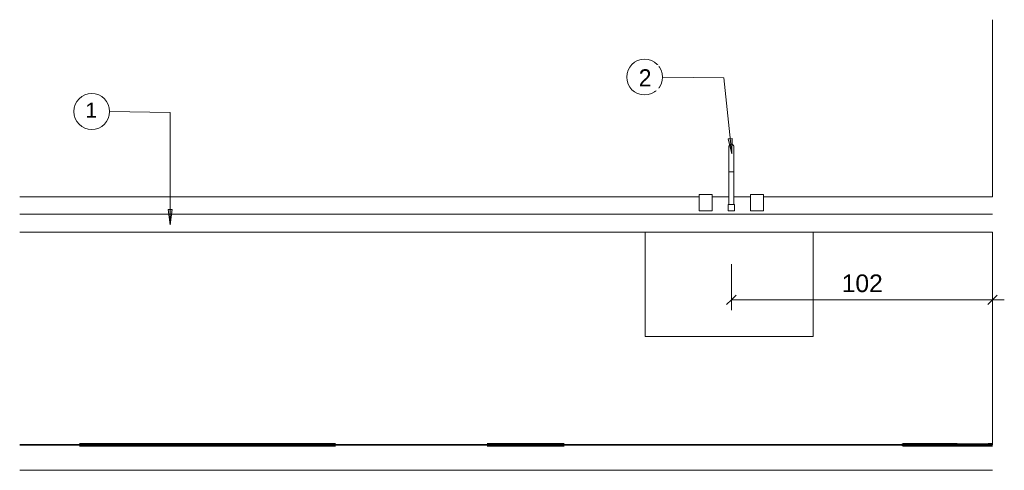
# Model space of a CAD drawing. Header units: metres. Extents: x -23.4 to 55.3, y -20.8 to 5.
# Tile 10 of 26: x 8.1 to 11.9, y -0.1 to 1.7. Entities that reach past the tile are written whole.
import ezdxf

# ---------------------------------------------------------------- set-up
doc = ezdxf.new("R2010")
doc.units = ezdxf.units.M
doc.linetypes.add('IMPORT-HIDDEN _4_', pattern=[0.005, 0.003333, -0.001667])
doc.linetypes.add('IMPORT-HIDDEN2 _4_', pattern=[0.0025, 0.001667, -0.000833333])
doc.layers.get('DEFPOINTS').update_dxf_attribs({"lineweight": 18})
for name, color, linetype, lineweight in [('6-MAGENTA', 7, 'Continuous', 18), ('A-ANNO-DIMS', 211, 'Continuous', 9), ('A-ANNO-DIMS-20', 211, 'Continuous', 9), ('A-ANNO-KEYN', 231, 'Continuous', 9), ('A-FLOR', 192, 'Continuous', 18), ('A-GENM', 13, 'Continuous', 18), ('A-WALL', 113, 'Continuous', 18), ('ARQ-ALV-MEDIA', 7, 'Continuous', 18), ('ARQ-EST-PILAR', 250, 'Continuous', 35), ('ARQ-LAY-EQUIP', 7, 'Continuous', 18), ('ARQ-LAY-MOBI', 7, 'Continuous', 18), ('ARQ-PISO-DESN', 7, 'Continuous', 18), ('ARQ-PROJECAO', 7, 'IMPORT-HIDDEN _4_', 18), ('base', 7, 'Continuous', 18), ('corpo', 50, 'Continuous', 25), ('COTAS', 7, 'Continuous', 18), ('cubas', 7, 'Continuous', 18), ('ESQUADRIAS', 250, 'Continuous', 35), ('G-ANNO-TEXT', 231, 'Continuous', 9), ('MOBILIARIO', 50, 'Continuous', 25), ('P-SANR-FIXT', 6, 'Continuous', 18), ('PAREDES', 10, 'Continuous', 70), ('Projeto da acquasoft Caldas NovasMOD_dwg', 8, 'Continuous', 18), ('sobre-tampo', 50, 'Continuous', 25)]:
    doc.layers.add(name, color=color, linetype=linetype, lineweight=lineweight)
doc.styles.add('Arial_2', font='arial.ttf', dxfattribs={"height": 0.068847})
doc.styles.add('Arial_3', font='arial.ttf', dxfattribs={"height": 0.059012})
doc.styles.add('Century Gothic_1', font='GOTHIC.TTF', dxfattribs={"height": 0.067065})
doc.dimstyles.new('COTA_BANHOS_1__20_5', dxfattribs={"dimscale": 0.3048, "dimtxt": 0.07, "dimasz": 0.121391, "dimexe": 0.131234, "dimexo": 0.0625, "dimgap": 0.032808, "dimtad": 1, "dimdec": 0, "dimlfac": 100, "dimzin": 0, "dimdsep": 46, "dimtxsty": 'Arial_2', "dimblk1": 'OBLIQUE', "dimblk2": 'OBLIQUE', "dimsah": 1, "dimcen": 0.09, "dimdle": 0.150919, "dimazin": 0, "dimtfac": 1, "dimtdec": 4, "dimtix": 1, "dimtmove": 0, "dimatfit": 3, "dimfxl": 0.459318, "dimfxlon": 1, "dimtvp": 1, "dimtfill": 1, "dimtolj": 1, "dimtzin": 0, "dimarcsym": 2})

# ---------------------------------------------------------------- blocks, each defined once
blk = doc.blocks.new('Projeto da acquasoft Caldas NovasMOD_dwg_CAD-ABI-1411846-Vista bancada sobremesa')
at = {"layer": 'MOBILIARIO'}
for p, q in [((1.046, 0), (1.0487, 0)), ((1.0487, 0), (1.0465, 0)), ((1.0786, 0), (1.0465, 0)), ((1.0641, 0), (1.0786, 0))]:
    blk.add_line(p, q, dxfattribs=at)
at = {"layer": 'MOBILIARIO', "flags": 128}
blk.add_lwpolyline([(1.0457, 0), (1.0641, 0), (1.0457, 0)], dxfattribs=at)
blk = doc.blocks.new('Projeto da acquasoft Caldas NovasMOD_dwg_CAD-ABI-1411847-Vista bancada sobremesa')
at = {"layer": 'MOBILIARIO'}
for p, q in [((1.046, 0), (1.0487, 0)), ((1.0487, 0), (1.0465, 0)), ((1.0786, 0), (1.0465, 0)), ((1.0641, 0), (1.0786, 0))]:
    blk.add_line(p, q, dxfattribs=at)
at = {"layer": 'MOBILIARIO', "flags": 128}
blk.add_lwpolyline([(1.0457, 0), (1.0641, 0), (1.0457, 0)], dxfattribs=at)
blk = doc.blocks.new('Projeto da acquasoft Caldas NovasMOD_dwg__Dot-1411849-Vista bancada sobremesa')
at = {"layer": 'COTAS'}
blk.add_line((4.2748, 0), (4.2748, 0), dxfattribs=at)
blk.add_line((4.2748, 0), (4.2748, 0), dxfattribs=at)
blk = doc.blocks.new('Projeto da acquasoft Caldas NovasMOD_dwg_buffet-1411851-Vista bancada sobremesa')
at = {"layer": 'base'}
for p, q in [((4.2125, 0), (3.4064, 0)), ((3.4064, 0), (4.8455, 0)), ((4.8455, 0), (4.2125, 0))]:
    blk.add_line(p, q, dxfattribs=at)
at = {"layer": 'corpo'}
for p, q in [((4.22, 0), (3.3715, 0)), ((3.3715, 0), (4.8455, 0)), ((4.8455, 0), (4.22, 0))]:
    blk.add_line(p, q, dxfattribs=at)
at = {"layer": 'COTAS'}
for p, q in [((4.233, 0), (3.3137, 0)), ((3.3137, 0), (4.8455, 0)), ((4.8455, 0), (4.233, 0))]:
    blk.add_line(p, q, dxfattribs=at)
at = {"layer": 'cubas'}
for p in [(4.7669, 0), (4.8305, 0)]:
    blk.add_line(p, (4.8455, 0), dxfattribs=at)
at = {"layer": 'cubas', "flags": 128}
for points in [[(4.1411, 0), (4.3284, 0), (4.1022, 0), (3.9148, 0)], [(4.3497, 0), (4.537, 0), (4.3108, 0), (4.1234, 0)], [(4.5583, 0), (4.7456, 0), (4.5194, 0), (4.332, 0)], [(4.6219, 0), (4.8093, 0), (4.583, 0), (4.3956, 0)]]:
    blk.add_lwpolyline(points, close=True, dxfattribs=at)
for points in [[(4.8455, 0), (4.728, 0), (4.5406, 0), (4.7669, 0)], [(4.8455, 0), (4.7916, 0), (4.6042, 0), (4.8305, 0)], [(4.8455, 0), (4.7492, 0), (4.8455, 0)], [(4.8455, 0), (4.8128, 0), (4.8455, 0)]]:
    blk.add_lwpolyline(points, dxfattribs=at)
at = {"layer": 'sobre-tampo', "flags": 128}
blk.add_lwpolyline([(4.8455, 0), (4.0562, 0), (4.2683, 0), (4.8455, 0)], dxfattribs=at)
blk = doc.blocks.new('Projeto da acquasoft Caldas NovasMOD_dwg_buffet-V2-Vista bancada sobremesa')
at = {"layer": 'base'}
for p, q in [((1.0457, 0), (2.9748, 0)), ((3.7809, 0), (1.0457, 0)), ((2.9748, 0), (3.7809, 0))]:
    blk.add_line(p, q, dxfattribs=at)
at = {"layer": 'corpo'}
for p, q in [((1.0457, 0), (2.9673, 0)), ((3.8158, 0), (1.0457, 0)), ((2.9673, 0), (3.8158, 0))]:
    blk.add_line(p, q, dxfattribs=at)
at = {"layer": 'COTAS'}
for p, q in [((1.0457, 0), (2.9543, 0)), ((3.8735, 0), (1.0457, 0)), ((1.6009, 0), (1.5718, 0)), ((1.5718, 0), (1.6009, 0)), ((1.7505, 0), (1.7214, 0)), ((1.7214, 0), (1.7505, 0)), ((2.0526, 0), (2.0235, 0)), ((2.0235, 0), (2.0526, 0)), ((2.2022, 0), (2.1731, 0)), ((2.1731, 0), (2.2022, 0)), ((2.9543, 0), (3.8735, 0))]:
    blk.add_line(p, q, dxfattribs=at)
at = {"layer": 'cubas'}
for q in [(1.2077, 0), (1.1441, 0)]:
    blk.add_line((1.0457, 0), q, dxfattribs=at)
at = {"layer": 'cubas', "flags": 128}
for points in [[(1.2077, 0), (1.3951, 0), (1.1688, 0), (1.0457, 0)], [(1.0457, 0), (1.1229, 0), (1.0457, 0)], [(1.1441, 0), (1.3315, 0), (1.1052, 0), (1.0457, 0)]]:
    blk.add_lwpolyline(points, dxfattribs=at)
for points in [[(1.3527, 0), (1.5401, 0), (1.3138, 0), (1.1264, 0)], [(1.4163, 0), (1.6037, 0), (1.3774, 0), (1.1901, 0)], [(1.5613, 0), (1.7487, 0), (1.5224, 0), (1.335, 0)], [(1.6249, 0), (1.8123, 0), (1.586, 0), (1.3987, 0)], [(1.7699, 0), (1.9573, 0), (1.731, 0), (1.5436, 0)], [(1.8335, 0), (2.0209, 0), (1.7946, 0), (1.6073, 0)], [(1.9785, 0), (2.1659, 0), (1.9396, 0), (1.7522, 0)], [(2.0421, 0), (2.2295, 0), (2.0032, 0), (1.8159, 0)], [(2.1871, 0), (2.3745, 0), (2.1482, 0), (1.9608, 0)], [(2.2507, 0), (2.4381, 0), (2.2118, 0), (2.0244, 0)], [(2.3957, 0), (2.5831, 0), (2.3568, 0), (2.1694, 0)], [(2.4593, 0), (2.6467, 0), (2.4204, 0), (2.233, 0)], [(2.6043, 0), (2.7917, 0), (2.5654, 0), (2.378, 0)], [(2.6679, 0), (2.8553, 0), (2.629, 0), (2.4416, 0)], [(2.8765, 0), (3.0639, 0), (2.8376, 0), (2.6502, 0)], [(3.0851, 0), (3.2725, 0), (3.0462, 0), (2.8588, 0)]]:
    blk.add_lwpolyline(points, close=True, dxfattribs=at)
at = {"layer": 'sobre-tampo'}
blk.add_line((1.5966, 0), (1.0457, 0), dxfattribs=at)
at = {"layer": 'sobre-tampo', "flags": 128}
blk.add_lwpolyline([(1.0457, 0), (1.8088, 0), (1.5966, 0)], dxfattribs=at)
at = {"layer": 'sobre-tampo', "linetype": 'IMPORT-HIDDEN2 _4_', "flags": 128}
blk.add_lwpolyline([(1.4729, 0), (1.685, 0), (2.3002, 0), (2.0881, 0)], close=True, dxfattribs=at)
at = {"layer": 'sobre-tampo', "flags": 128}
blk.add_lwpolyline([(1.9643, 0), (2.9189, 0), (3.1311, 0), (2.1765, 0)], close=True, dxfattribs=at)
blk = doc.blocks.new('Projeto da acquasoft Caldas NovasMOD_dwg__Dot-V3-Vista bancada sobremesa')
at = {"layer": 'COTAS'}
for p, q in [((4.6281, 0), (4.5998, 0)), ((4.6423, 0), (4.6706, 0)), ((4.6706, 0), (4.6423, 0))]:
    blk.add_line(p, q, dxfattribs=at)
blk = doc.blocks.new('Projeto da acquasoft Caldas NovasMOD_dwg_P12250-1411852-Vista bancada sobremesa')
at = {"layer": 'ARQ-LAY-MOBI'}
for p, q in [((2.6929, 0), (2.4744, 0)), ((2.4744, 0), (2.4837, 0)), ((2.4837, 0), (2.6857, 0)), ((2.7505, 0), (2.5429, 0)), ((2.7111, 0), (2.5537, 0)), ((2.5537, 0), (2.5604, 0)), ((2.5604, 0), (2.7059, 0)), ((2.8023, 0), (2.5651, 0)), ((2.8421, 0), (2.5993, 0)), ((2.88, 0), (2.6354, 0)), ((2.9161, 0), (2.6733, 0)), ((2.6857, 0), (2.8408, 0)), ((2.8115, 0), (2.6929, 0)), ((2.7059, 0), (2.8175, 0)), ((2.7965, 0), (2.7111, 0)), ((2.95, 0), (2.7134, 0)), ((2.9677, 0), (2.7696, 0)), ((2.7827, 0), (2.7921, 0)), ((2.8247, 0), (2.7827, 0)), ((2.7844, 0), (2.8434, 0)), ((2.7921, 0), (2.9221, 0)), ((2.9443, 0), (2.7965, 0)), ((3.0169, 0), (2.8115, 0)), ((2.8175, 0), (2.9526, 0)), ((2.8497, 0), (2.8247, 0)), ((2.8258, 0), (2.8554, 0)), ((2.8408, 0), (3.0284, 0)), ((2.8434, 0), (3.0144, 0)), ((3.0371, 0), (2.8497, 0)), ((2.8554, 0), (3.0473, 0)), ((2.908, 0), (2.9221, 0)), ((2.9221, 0), (2.9894, 0)), ((2.9526, 0), (2.9443, 0)), ((2.9753, 0), (2.9894, 0)), ((2.9894, 0), (3.0563, 0)), ((3.0144, 0), (3.1113, 0)), ((3.0284, 0), (3.0169, 0)), ((3.1574, 0), (3.0371, 0)), ((3.0473, 0), (3.1722, 0)), ((3.0563, 0), (3.0856, 0)), ((3.0856, 0), (3.1486, 0)), ((3.1113, 0), (3.0882, 0)), ((3.1486, 0), (3.1574, 0)), ((3.1722, 0), (3.1502, 0))]:
    blk.add_line(p, q, dxfattribs=at)
blk = doc.blocks.new('Projeto da acquasoft Caldas NovasMOD_dwg_Cadeira-13-1411853-Vista bancada sobremesa')
blk.add_blockref('Projeto da acquasoft Caldas NovasMOD_dwg_P12250-1411852-Vista bancada sobremesa', (0, 0))
blk = doc.blocks.new('Projeto da acquasoft Caldas NovasMOD_dwg-1411832-Vista bancada sobremesa')
at = {"layer": '6-MAGENTA'}
blk.add_line((1.0457, 0), (4.8455, 0), dxfattribs=at)
at = {"layer": 'ARQ-ALV-MEDIA'}
for p, q in [((4.8287, 0), (1.0457, 0)), ((4.8287, 0), (1.0457, 0)), ((1.0457, 0), (1.2787, 0)), ((1.0457, 0), (1.2787, 0)), ((1.2787, 0), (1.0457, 0)), ((2.9792, 0), (1.0457, 0)), ((1.0457, 0), (2.8713, 0)), ((2.4631, 0), (1.7772, 0)), ((2.4631, 0), (1.7772, 0)), ((1.7983, 0), (2.6201, 0)), ((1.7983, 0), (2.6201, 0)), ((2.7291, 0), (2.7955, 0)), ((3.6173, 0), (2.7955, 0))]:
    blk.add_line(p, q, dxfattribs=at)
at = {"layer": 'ARQ-ALV-MEDIA', "flags": 128}
for points in [[(2.2054, 0), (2.006, 0), (2.2016, 0), (1.7772, 0)], [(2.1307, 0), (1.8648, 0), (1.7983, 0), (1.8648, 0), (2.1474, 0), (1.7949, 0)], [(3.6173, 0), (3.5508, 0), (3.4843, 0), (2.6626, 0), (3.4843, 0)]]:
    blk.add_lwpolyline(points, dxfattribs=at)
for points in [[(2.753, 0), (2.6201, 0), (2.753, 0), (1.9313, 0)], [(2.4631, 0), (2.7291, 0), (2.4631, 0), (2.5378, 0), (2.7373, 0), (2.5378, 0)]]:
    blk.add_lwpolyline(points, close=True, dxfattribs=at)
at = {"layer": 'ARQ-EST-PILAR'}
blk.add_line((1.6787, 0), (1.2787, 0), dxfattribs=at)
blk.add_line((1.6787, 0), (1.2787, 0), dxfattribs=at)
blk.add_line((1.6787, 0), (1.2787, 0), dxfattribs=at)
blk.add_line((1.6787, 0), (1.2787, 0), dxfattribs=at)
blk.add_line((1.6787, 0), (1.2787, 0), dxfattribs=at)
blk.add_line((1.6787, 0), (1.2787, 0), dxfattribs=at)
at = {"layer": 'ARQ-LAY-EQUIP'}
for p, q in [((1.0457, 0), (4.8455, 0)), ((4.8455, 0), (1.0457, 0)), ((2.0884, 0), (1.0457, 0)), ((1.0457, 0), (1.4017, 0)), ((1.5695, 0), (3.0223, 0)), ((1.6702, 0), (3.123, 0)), ((2.3742, 0), (1.7604, 0)), ((2.0673, 0), (2.0673, 0))]:
    blk.add_line(p, q, dxfattribs=at)
at = {"layer": 'ARQ-LAY-EQUIP', "flags": 128}
for points in [[(1.5955, 0), (1.299, 0), (1.0457, 0)], [(1.0457, 0), (1.0586, 0), (1.5955, 0)]]:
    blk.add_lwpolyline(points, dxfattribs=at)
at = {"layer": 'ARQ-PISO-DESN'}
for p, q in [((1.0457, 0), (3.3787, 0)), ((1.0457, 0), (4.8455, 0)), ((4.8287, 0), (1.0457, 0)), ((3.3787, 0), (2.2787, 0)), ((3.0213, 0), (3.1723, 0)), ((3.1723, 0), (3.0213, 0))]:
    blk.add_line(p, q, dxfattribs=at)
at = {"layer": 'ARQ-PISO-DESN', "flags": 128}
blk.add_lwpolyline([(1.8764, 0), (4.6074, 0)], close=True, dxfattribs=at)
at = {"layer": 'ARQ-PROJECAO'}
for p, q in [((1.0457, 0), (2.9287, 0)), ((1.0457, 0), (4.8455, 0)), ((4.8287, 0), (1.0457, 0)), ((1.3652, 0), (4.8455, 0)), ((1.3733, 0), (4.8455, 0))]:
    blk.add_line(p, q, dxfattribs=at)
at = {"layer": 'COTAS'}
for p, q in [((2.4426, 0), (2.4426, 0)), ((2.4772, 0), (3.0633, 0)), ((4.5998, 0), (3.0693, 0))]:
    blk.add_line(p, q, dxfattribs=at)
at = {"layer": 'DEFPOINTS'}
for p, q in [((1.0457, 0), (1.4287, 0)), ((4.8455, 0), (1.0457, 0)), ((1.4287, 0), (1.0457, 0)), ((1.0457, 0), (1.4287, 0)), ((1.4287, 0), (1.6787, 0)), ((1.6787, 0), (4.8455, 0))]:
    blk.add_line(p, q, dxfattribs=at)
at = {"layer": 'ESQUADRIAS'}
for p, q in [((4.8287, 0), (1.0457, 0)), ((4.8287, 0), (1.0457, 0)), ((1.0457, 0), (1.2787, 0)), ((1.0457, 0), (1.2787, 0)), ((2.9126, 0), (1.0457, 0)), ((1.0457, 0), (2.9378, 0)), ((1.6081, 0), (3.0609, 0)), ((1.6316, 0), (3.0844, 0)), ((2.7449, 0), (1.8345, 0)), ((2.771, 0), (1.8607, 0)), ((3.6173, 0), (3.5508, 0)), ((3.6, 0), (3.6261, 0))]:
    blk.add_line(p, q, dxfattribs=at)
at = {"layer": 'ESQUADRIAS', "flags": 128}
for points in [[(2.7438, 0), (3.6541, 0), (2.7438, 0), (2.7177, 0), (3.628, 0), (3.6541, 0), (3.628, 0), (2.7177, 0)], [(2.7718, 0), (2.7457, 0)]]:
    blk.add_lwpolyline(points, close=True, dxfattribs=at)
blk.add_lwpolyline([(4.5103, 0), (3.6, 0), (3.6261, 0), (4.5364, 0)], dxfattribs=at)
at = {"layer": 'PAREDES'}
for p, q in [((1.2787, 0), (2.2787, 0)), ((2.2787, 0), (1.2787, 0)), ((1.2787, 0), (2.2787, 0)), ((2.2787, 0), (1.2787, 0)), ((1.2787, 0), (2.2787, 0)), ((2.2787, 0), (1.2787, 0)), ((1.2787, 0), (2.2787, 0)), ((2.2787, 0), (1.2787, 0)), ((1.2787, 0), (1.6787, 0)), ((1.6787, 0), (1.2787, 0)), ((1.2787, 0), (2.2787, 0)), ((2.2787, 0), (1.2787, 0)), ((1.2787, 0), (1.6787, 0)), ((1.6787, 0), (1.2787, 0)), ((1.4287, 0), (2.1287, 0)), ((2.1287, 0), (1.4287, 0)), ((1.4287, 0), (2.1287, 0)), ((2.1287, 0), (1.4287, 0)), ((1.4287, 0), (2.1287, 0)), ((2.1287, 0), (1.4287, 0)), ((1.4287, 0), (2.1287, 0)), ((2.1287, 0), (1.4287, 0)), ((2.1287, 0), (1.4287, 0)), ((1.6763, 0), (1.5287, 0)), ((1.6787, 0), (2.1287, 0)), ((1.7776, 0), (1.6787, 0)), ((3.0223, 0), (2.8721, 0)), ((3.1723, 0), (3.0213, 0)), ((3.1723, 0), (3.0223, 0)), ((4.6067, 0), (4.8455, 0)), ((4.8455, 0), (4.8287, 0)), ((4.8287, 0), (4.8455, 0))]:
    blk.add_line(p, q, dxfattribs=at)
at = {"layer": 'PAREDES', "flags": 128}
for points in [[(1.4017, 0), (1.6982, 0), (1.9667, 0)], [(2.8713, 0), (2.9841, 0), (3.1723, 0)], [(3.0223, 0), (3.123, 0), (3.1723, 0)], [(4.7071, 0), (4.8435, 0), (4.8455, 0)]]:
    blk.add_lwpolyline(points, dxfattribs=at)
for points in [[(1.7767, 0), (1.8764, 0), (1.7644, 0), (1.6763, 0), (1.7644, 0), (1.8764, 0)], [(4.4953, 0), (4.6074, 0), (4.7071, 0), (4.6074, 0), (4.4953, 0), (4.6067, 0)]]:
    blk.add_lwpolyline(points, close=True, dxfattribs=at)
for name in ['Projeto da acquasoft Caldas NovasMOD_dwg_CAD-ABI-1411846-Vista bancada sobremesa', 'Projeto da acquasoft Caldas NovasMOD_dwg_CAD-ABI-1411847-Vista bancada sobremesa', 'Projeto da acquasoft Caldas NovasMOD_dwg_CAD-ABI-1411846-Vista bancada sobremesa', 'Projeto da acquasoft Caldas NovasMOD_dwg_CAD-ABI-1411847-Vista bancada sobremesa', 'Projeto da acquasoft Caldas NovasMOD_dwg_CAD-ABI-1411847-Vista bancada sobremesa', 'Projeto da acquasoft Caldas NovasMOD_dwg_CAD-ABI-1411846-Vista bancada sobremesa', 'Projeto da acquasoft Caldas NovasMOD_dwg_CAD-ABI-1411847-Vista bancada sobremesa', 'Projeto da acquasoft Caldas NovasMOD_dwg_CAD-ABI-1411846-Vista bancada sobremesa', 'Projeto da acquasoft Caldas NovasMOD_dwg_CAD-ABI-1411847-Vista bancada sobremesa', 'Projeto da acquasoft Caldas NovasMOD_dwg_CAD-ABI-1411846-Vista bancada sobremesa', 'Projeto da acquasoft Caldas NovasMOD_dwg_CAD-ABI-1411847-Vista bancada sobremesa', 'Projeto da acquasoft Caldas NovasMOD_dwg_CAD-ABI-1411846-Vista bancada sobremesa', 'Projeto da acquasoft Caldas NovasMOD_dwg_CAD-ABI-1411847-Vista bancada sobremesa', 'Projeto da acquasoft Caldas NovasMOD_dwg_CAD-ABI-1411846-Vista bancada sobremesa', 'Projeto da acquasoft Caldas NovasMOD_dwg_CAD-ABI-1411847-Vista bancada sobremesa', 'Projeto da acquasoft Caldas NovasMOD_dwg_CAD-ABI-1411846-Vista bancada sobremesa', 'Projeto da acquasoft Caldas NovasMOD_dwg_CAD-ABI-1411846-Vista bancada sobremesa', 'Projeto da acquasoft Caldas NovasMOD_dwg_CAD-ABI-1411847-Vista bancada sobremesa', 'Projeto da acquasoft Caldas NovasMOD_dwg_buffet-V2-Vista bancada sobremesa', 'Projeto da acquasoft Caldas NovasMOD_dwg_Cadeira-13-1411853-Vista bancada sobremesa', 'Projeto da acquasoft Caldas NovasMOD_dwg_buffet-1411851-Vista bancada sobremesa', 'Projeto da acquasoft Caldas NovasMOD_dwg__Dot-1411849-Vista bancada sobremesa', 'Projeto da acquasoft Caldas NovasMOD_dwg__Dot-V3-Vista bancada sobremesa']:
    blk.add_blockref(name, (0, 0))
at = {"extrusion": (0, 0, -1)}
for name, p in [('Projeto da acquasoft Caldas NovasMOD_dwg__Dot-V3-Vista bancada sobremesa', (-7.6692, 0)), ('Projeto da acquasoft Caldas NovasMOD_dwg__Dot-1411849-Vista bancada sobremesa', (-8.5496, 0))]:
    blk.add_blockref(name, p, dxfattribs=at)
blk = doc.blocks.new('Generic Models 11 - Generic Models 28-2381238-Vista bancada sobremesa')
at = {"layer": 'A-GENM'}
for p, q in [((1.0457, 0.9), (4.8455, 0.9)), ((4.8455, 0.83), (1.0457, 0.83))]:
    blk.add_line(p, q, dxfattribs=at)
blk = doc.blocks.new('Modelos genéricos 462 - Modelos genéricos 36-2381262-Vista bancada sobremesa')
at = {"layer": 'A-GENM'}
for p, q in [((1.0457, 0.968), (3.6999, 0.968)), ((3.7507, 0.968), (3.8158, 0.968)), ((3.8348, 0.968), (3.8999, 0.968)), ((3.9507, 0.968), (4.8455, 0.968))]:
    blk.add_line(p, q, dxfattribs=at)
blk = doc.blocks.new('M_Sink Kitchen-Single - 760 x 535mm-2443443-Vista bancada sobremesa')
at = {"layer": 'P-SANR-FIXT'}
for p, q in [((3.8158, 1.1), (3.8158, 0.9381)), ((3.8158, 1.1), (3.8158, 1.0651)), ((3.8349, 0.9381), (3.8349, 1.1)), ((3.8349, 1.0651), (3.8349, 1.1)), ((3.8253, 1.0651), (3.816, 1.0651)), ((3.8346, 1.0651), (3.8253, 1.0651)), ((3.6999, 0.9762), (3.6999, 0.9127)), ((3.6999, 0.9762), (3.7507, 0.9762)), ((3.7507, 0.9127), (3.7507, 0.9762)), ((3.8999, 0.9762), (3.8999, 0.9127)), ((3.8999, 0.9762), (3.9507, 0.9762)), ((3.9507, 0.9127), (3.9507, 0.9762)), ((3.8126, 0.9381), (3.8126, 0.9127)), ((3.8126, 0.9381), (3.838, 0.9381)), ((3.838, 0.9127), (3.838, 0.9381)), ((3.7507, 0.9127), (3.6999, 0.9127)), ((3.838, 0.9127), (3.8126, 0.9127)), ((3.9507, 0.9127), (3.8999, 0.9127)), ((3.4892, 0.83), (3.4892, 0.4227)), ((4.145, 0.4227), (4.145, 0.83)), ((3.4892, 0.4227), (3.5464, 0.4227)), ((3.5464, 0.4227), (4.0879, 0.4227)), ((4.0879, 0.4227), (4.145, 0.4227))]:
    blk.add_line(p, q, dxfattribs=at)
at = {"layer": 'P-SANR-FIXT', "flags": 128}
for points in [[(3.8158, 1.1635), (3.8158, 1.1639), (3.8158, 1.1643), (3.8159, 1.1647), (3.8159, 1.165), (3.816, 1.1654), (3.8161, 1.1658), (3.8162, 1.1662), (3.8163, 1.1665), (3.8164, 1.1669), (3.8166, 1.1672), (3.8167, 1.1676), (3.8169, 1.1679), (3.8171, 1.1683), (3.8173, 1.1686), (3.8175, 1.1689), (3.8177, 1.1692), (3.8179, 1.1695), (3.8182, 1.1698), (3.8184, 1.1701), (3.8187, 1.1704), (3.819, 1.1706), (3.8193, 1.1709), (3.8196, 1.1711), (3.8199, 1.1713), (3.8202, 1.1715), (3.8205, 1.1717), (3.8208, 1.1719), (3.8212, 1.1721), (3.8215, 1.1723), (3.8219, 1.1724), (3.8222, 1.1725), (3.8226, 1.1727), (3.823, 1.1728), (3.8233, 1.1728), (3.8237, 1.1729), (3.8241, 1.173), (3.8245, 1.173), (3.8248, 1.173), (3.8252, 1.173), (3.8253, 1.173)], [(3.8158, 1.1485), (3.8158, 1.149), (3.8158, 1.1505), (3.8158, 1.152), (3.8158, 1.1535), (3.8158, 1.1548), (3.8158, 1.156), (3.8158, 1.1572), (3.8158, 1.1582), (3.8158, 1.1592), (3.8158, 1.1601), (3.8158, 1.1609), (3.8158, 1.1615), (3.8158, 1.1621), (3.8158, 1.1626), (3.8158, 1.163), (3.8158, 1.1633), (3.8158, 1.1634), (3.8158, 1.1635), (3.8158, 1.1635)], [(3.8158, 1.1635), (3.8158, 1.1635), (3.8158, 1.1633), (3.8158, 1.1631), (3.8158, 1.1627), (3.8158, 1.1623), (3.8158, 1.1617), (3.8158, 1.1611), (3.8158, 1.1603), (3.8158, 1.1595), (3.8158, 1.1585), (3.8158, 1.1575), (3.8158, 1.1563), (3.8158, 1.1551), (3.8158, 1.1538), (3.8158, 1.1524), (3.8158, 1.151), (3.8158, 1.1494), (3.8158, 1.1478), (3.8158, 1.1461), (3.8158, 1.1443), (3.8158, 1.1424), (3.8158, 1.1405), (3.8158, 1.1385), (3.8158, 1.1364), (3.8158, 1.1343), (3.8158, 1.1322), (3.8158, 1.13), (3.8158, 1.1277), (3.8158, 1.1254), (3.8158, 1.123), (3.8158, 1.1206), (3.8158, 1.1182), (3.8158, 1.1158), (3.8158, 1.1133), (3.8158, 1.1108), (3.8158, 1.1083), (3.8158, 1.1058), (3.8158, 1.1032), (3.8158, 1.1007), (3.8158, 1.1)], [(3.8253, 1.173), (3.8257, 1.173), (3.8261, 1.173), (3.8265, 1.173), (3.8268, 1.1729), (3.8272, 1.1729), (3.8276, 1.1728), (3.828, 1.1727), (3.8283, 1.1726), (3.8287, 1.1724), (3.829, 1.1723), (3.8294, 1.1721), (3.8297, 1.172), (3.8301, 1.1718), (3.8304, 1.1716), (3.8307, 1.1714), (3.831, 1.1712), (3.8313, 1.1709), (3.8316, 1.1707), (3.8319, 1.1704), (3.8322, 1.1702), (3.8324, 1.1699), (3.8327, 1.1696), (3.8329, 1.1693), (3.8331, 1.169), (3.8333, 1.1687), (3.8335, 1.1683), (3.8337, 1.168), (3.8339, 1.1677), (3.8341, 1.1673), (3.8342, 1.167), (3.8343, 1.1666), (3.8345, 1.1663), (3.8346, 1.1659), (3.8346, 1.1655), (3.8347, 1.1651), (3.8348, 1.1648), (3.8348, 1.1644), (3.8348, 1.164), (3.8349, 1.1636), (3.8349, 1.1635)], [(3.8349, 1.1635), (3.8349, 1.1635), (3.8349, 1.1633), (3.8349, 1.1631), (3.8349, 1.1627), (3.8349, 1.1623), (3.8349, 1.1617), (3.8349, 1.1611), (3.8349, 1.1603), (3.8349, 1.1595), (3.8349, 1.1585), (3.8349, 1.1575), (3.8349, 1.1563), (3.8349, 1.1551), (3.8349, 1.1538), (3.8349, 1.1524), (3.8349, 1.151), (3.8349, 1.1494), (3.8349, 1.1485)], [(3.8349, 1.1), (3.8349, 1.1026), (3.8349, 1.1051), (3.8349, 1.1076), (3.8349, 1.1101), (3.8349, 1.1126), (3.8349, 1.1151), (3.8349, 1.1176), (3.8349, 1.12), (3.8349, 1.1224), (3.8349, 1.1248), (3.8349, 1.1271), (3.8349, 1.1293), (3.8349, 1.1316), (3.8349, 1.1338), (3.8349, 1.1359), (3.8349, 1.1379), (3.8349, 1.14), (3.8349, 1.1419), (3.8349, 1.1438), (3.8349, 1.1456), (3.8349, 1.1473), (3.8349, 1.149), (3.8349, 1.1505), (3.8349, 1.152), (3.8349, 1.1535), (3.8349, 1.1548), (3.8349, 1.156), (3.8349, 1.1572), (3.8349, 1.1582), (3.8349, 1.1592), (3.8349, 1.1601), (3.8349, 1.1609), (3.8349, 1.1615), (3.8349, 1.1621), (3.8349, 1.1626), (3.8349, 1.163), (3.8349, 1.1633), (3.8349, 1.1634), (3.8349, 1.1635), (3.8349, 1.1635)], [(3.8158, 1.1), (3.8158, 1.1026), (3.8158, 1.1051), (3.8158, 1.1076), (3.8158, 1.1101), (3.8158, 1.1126), (3.8158, 1.1151), (3.8158, 1.1176), (3.8158, 1.12), (3.8158, 1.1224), (3.8158, 1.1248), (3.8158, 1.1271), (3.8158, 1.1293), (3.8158, 1.1306)], [(3.8349, 1.1306), (3.8349, 1.13), (3.8349, 1.1277), (3.8349, 1.1254), (3.8349, 1.123), (3.8349, 1.1206), (3.8349, 1.1182), (3.8349, 1.1158), (3.8349, 1.1133), (3.8349, 1.1108), (3.8349, 1.1083), (3.8349, 1.1058), (3.8349, 1.1032), (3.8349, 1.1007), (3.8349, 1.1)]]:
    blk.add_lwpolyline(points, dxfattribs=at)
blk = doc.blocks.new('DIMBLOCK62-Vista bancada sobremesa')
at = {"layer": 'A-ANNO-DIMS-20'}
for p, q in [((10.8455, 0.7052), (10.8455, 0.5252)), ((10.8455, 0.5652), (10.8455, 0.7052)), ((11.8655, 0.7052), (11.8655, 0.5252)), ((11.8655, 0.5652), (11.8655, 0.7052)), ((10.8455, 0.5652), (11.9115, 0.5652))]:
    blk.add_line(p, q, dxfattribs=at)
at = {"layer": 'A-ANNO-DIMS-20', "lineweight": 25}
for p, q in [((10.8455, 0.5652), (10.864, 0.5837)), ((11.8655, 0.5652), (11.884, 0.5837)), ((10.8455, 0.5652), (10.827, 0.5467)), ((11.8655, 0.5652), (11.847, 0.5467))]:
    blk.add_line(p, q, dxfattribs=at)
at = {"layer": 'A-ANNO-DIMS-20', "color": 0, "insert": (11.2763, 0.6645), "char_height": 0.06885, "width": 0.189969, "attachment_point": 1, "line_spacing_factor": 0.938532, "style": 'Arial_2', "bg_fill": 3, "box_fill_scale": 1.25, "bg_fill_color": 0, "bg_fill_transparency": 0}
blk.add_mtext('102', dxfattribs=at)
blk = doc.blocks.new('_Oblique')
at = {"color": 0, "linetype": 'ByBlock', "lineweight": -2}
blk.add_line((-0.5, -0.5), (0.5, 0.5), dxfattribs=at)
blk = doc.blocks.new('M_Identificador de nota-chave - Texto da nota-chave-86548-Vista bancada sobremesa')
at = {"layer": 'A-ANNO-KEYN'}
blk.add_circle((3.4866, 1.4352), 0.07, dxfattribs=at)

msp = doc.modelspace()

# ---------------------------------------------------------------- hatches: boundary and pattern name
at = {"layer": 'A-ANNO-KEYN'}
for points in [[(10.8474, 1.1348), (10.8489, 1.1953), (10.8332, 1.1936)], [(8.654, 0.8586), (8.6619, 0.9186), (8.6461, 0.9186)]]:
    msp.add_hatch(color=256, dxfattribs=at).paths.add_polyline_path(points, flags=0)

# ---------------------------------------------------------------- linework, layer by layer
for p, q in [((10.8158, 1.4317), (10.5767, 1.4352)), ((10.8474, 1.1348), (10.8158, 1.4317)), ((8.654, 1.2972), (8.4171, 1.3007)), ((8.654, 0.8586), (8.654, 1.2972)), ((10.8489, 1.1953), (10.8332, 1.1936)), ((10.8332, 1.1936), (10.8474, 1.1348)), ((10.8474, 1.1348), (10.8489, 1.1953)), ((8.6619, 0.9186), (8.6461, 0.9186)), ((8.6461, 0.9186), (8.654, 0.8586)), ((8.654, 0.8586), (8.6619, 0.9186))]:
    msp.add_line(p, q, dxfattribs=at)
at = {"layer": 'A-FLOR'}
for p, q in [((11.8657, 0), (8.0658, 0)), ((8.0658, -0.1), (11.8657, -0.1))]:
    msp.add_line(p, q, dxfattribs=at)
at = {"layer": 'A-WALL'}
for p, q in [((11.8655, 0.968), (11.8655, 1.6591)), ((11.8655, 0), (11.8655, 0.83))]:
    msp.add_line(p, q, dxfattribs=at)

# ---------------------------------------------------------------- block references
at = {"layer": 'A-ANNO-KEYN'}
for p in [(7.0201, 0), (4.8605, -0.1345)]:
    msp.add_blockref('M_Identificador de nota-chave - Texto da nota-chave-86548-Vista bancada sobremesa', p, dxfattribs=at)
at = {"layer": 'A-GENM'}
for name in ['Modelos genéricos 462 - Modelos genéricos 36-2381262-Vista bancada sobremesa', 'Generic Models 11 - Generic Models 28-2381238-Vista bancada sobremesa']:
    msp.add_blockref(name, (7.0201, 0), dxfattribs=at)
at = {"layer": 'P-SANR-FIXT'}
msp.add_blockref('M_Sink Kitchen-Single - 760 x 535mm-2443443-Vista bancada sobremesa', (7.0201, 0), dxfattribs=at)
at = {"layer": 'Projeto da acquasoft Caldas NovasMOD_dwg', "color": 7}
msp.add_blockref('Projeto da acquasoft Caldas NovasMOD_dwg-1411832-Vista bancada sobremesa', (7.0201, 0), dxfattribs=at)

# ---------------------------------------------------------------- next in the draw order: texts
at = {"layer": 'A-ANNO-KEYN', "char_height": 0.059, "width": 0.05472, "attachment_point": 2, "line_spacing_factor": 0.938532, "style": 'Arial_3', "bg_fill": 3, "box_fill_scale": 1.25, "bg_fill_color": 0, "bg_fill_transparency": 0}
for s, insert in [('3', (10.505, 1.4698)), ('1', (8.3453, 1.3353))]:
    msp.add_mtext(s, dxfattribs=dict(at, insert=insert))

# ---------------------------------------------------------------- next in the draw order: dimensions: what is measured, and where the dimension line sits
at = {"layer": 'A-ANNO-DIMS'}
dim = msp.add_linear_dim(base=(11.8655, 0.5652), p1=(10.8455, 0.7052), p2=(11.8655, 0.7052), dimstyle='COTA_BANHOS_1__20_5', override={"dimpost": '<>', "dimfxl": 1.02}, dxfattribs=at)
dim.commit()
dim.dimension.update_dxf_attribs({"geometry": 'DIMBLOCK62-Vista bancada sobremesa', "text_midpoint": (11.3555, 0.6103)})

# ---------------------------------------------------------------- next in the draw order: texts
at = {"layer": 'G-ANNO-TEXT', "color": 7, "insert": (10.4836, 1.4655), "char_height": 0.0671, "width": 0.061317, "attachment_point": 1, "line_spacing_factor": 0.984117, "style": 'Century Gothic_1', "bg_fill": 3, "box_fill_scale": 1.25, "bg_fill_color": 0, "bg_fill_transparency": 0}
msp.add_mtext('2', dxfattribs=at)

doc.saveas('drawing.dxf')
